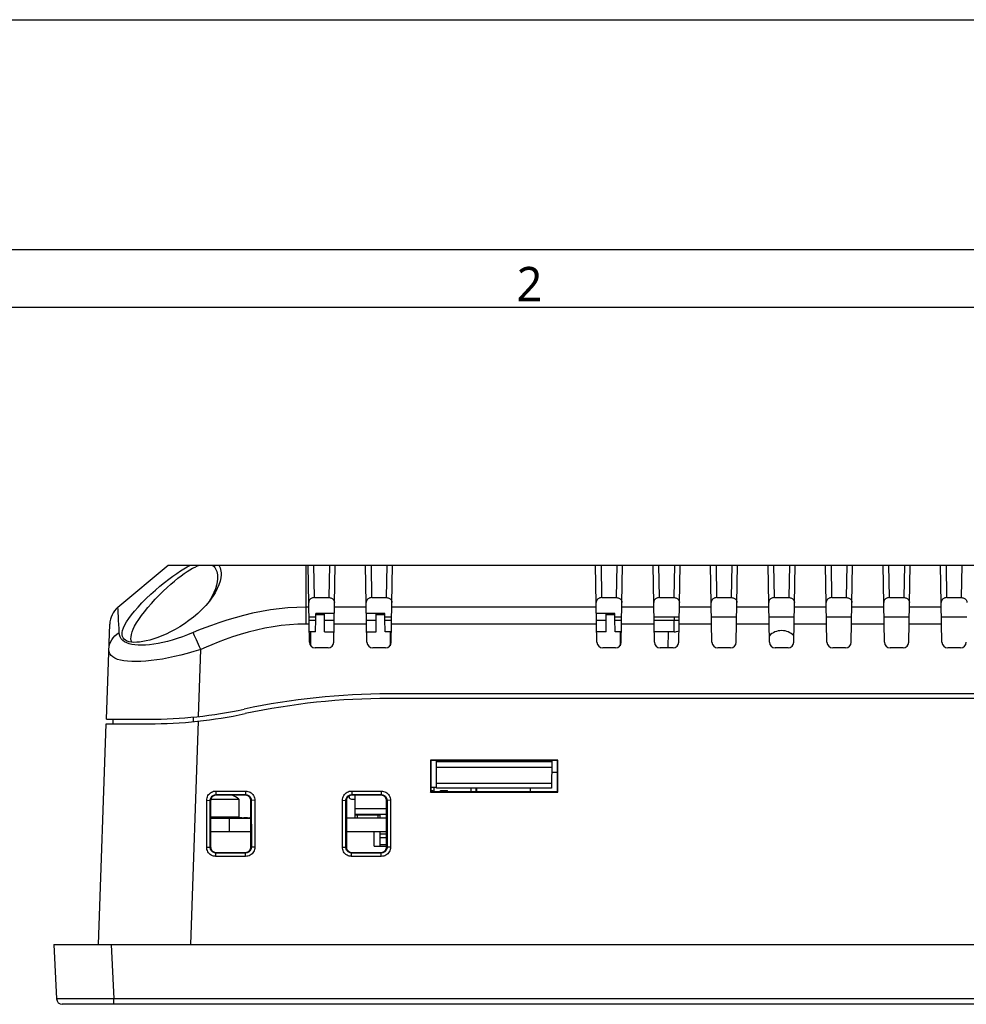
# Model space of a CAD drawing. Header units: millimetres. Extents: x 0 to 594, y 0 to 420.
# Tile 7 of 32: x 130 to 212, y 334 to 420. Entities that reach past the tile are written whole.
import ezdxf

# ---------------------------------------------------------------- set-up
doc = ezdxf.new("R2010")
doc.units = ezdxf.units.MM
doc.header["$LTSCALE"] = 32.67
for name, color, linetype in [('00_TOPRB0400WD-FORMAT', 7, 'CONTINUOUS'), ('512964094-SHAPE', 7, 'CONTINUOUS'), ('533980271-SHAPE', 7, 'CONTINUOUS'), ('FX-W-124-SHAPE', 7, 'CONTINUOUS'), ('ISO7045-M3X8-4_8-SHAPE', 7, 'CONTINUOUS'), ('KHS02-OTAX-SHAPE', 7, 'CONTINUOUS'), ('LED-2_1-SHAPE', 7, 'CONTINUOUS'), ('M50-3100545-SHAPE', 7, 'CONTINUOUS'), ('PCB_MAIN-OP_04W_BASE-SHAPE', 7, 'CONTINUOUS'), ('RB04W-P0100_REV1-SHAPE', 7, 'CONTINUOUS'), ('RB04W-P0300_REV1-SHAPE', 7, 'CONTINUOUS'), ('RN07W-P0200_BY_COVER-SHAPE', 7, 'CONTINUOUS'), ('USB-1001-008-01001_CNC-SHAPE', 7, 'CONTINUOUS'), ('USB4105_15_A_120_PART1-SHAPE', 7, 'CONTINUOUS')]:
    doc.layers.add(name, color=color, linetype=linetype)
doc.styles.add('TEXTSTYLE_2', font='malgun.ttf')

msp = doc.modelspace()

# ---------------------------------------------------------------- linework, layer by layer
at = {"layer": '00_TOPRB0400WD-FORMAT', "color": 7, "linetype": 'Continuous'}
for p, q in [((0, 420), (594, 420)), ((20, 400), (574, 400)), ((25, 395), (569, 395))]:
    msp.add_line(p, q, dxfattribs=at)
at = {"layer": '512964094-SHAPE', "color": 7, "linetype": 'Continuous'}
for p, q in [((160.597754, 348.108556), (160.597754, 349.358556)), ((161.147754, 348.108556), (161.147754, 349.358556)), ((161.692754, 349.158556), (161.147754, 349.158556)), ((161.147754, 348.858556), (161.692754, 348.858556)), ((160.597754, 348.108556), (161.692754, 348.108556)), ((161.147754, 348.258556), (161.692754, 348.258556))]:
    msp.add_line(p, q, dxfattribs=at)
at = {"layer": '533980271-SHAPE', "color": 7, "linetype": 'Continuous'}
for p, q in [((158.942754, 352.558556), (158.942754, 350.558556)), ((161.692754, 351.358556), (158.942754, 351.358556)), ((161.692754, 350.858556), (158.942754, 350.858556)), ((161.142754, 350.812556), (158.942754, 350.812556)), ((159.142754, 350.812556), (159.142754, 350.558556)), ((160.942754, 350.812556), (160.942754, 350.558556)), ((161.142754, 350.558556), (161.142754, 350.858556))]:
    msp.add_line(p, q, dxfattribs=at)
at = {"layer": 'FX-W-124-SHAPE', "color": 7, "linetype": 'Continuous'}
msp.add_line((169.442754, 353.158556), (169.442754, 352.858556), dxfattribs=at)
at = {"layer": 'ISO7045-M3X8-4_8-SHAPE', "color": 7, "linetype": 'Continuous'}
for p, q in [((146.416474, 352.210028), (148.842754, 352.210028)), ((148.842754, 352.210028), (148.842754, 350.658556)), ((146.392754, 350.658556), (148.842754, 350.658556)), ((147.542754, 350.658556), (147.542754, 350.558556))]:
    msp.add_line(p, q, dxfattribs=at)
at = {"layer": 'ISO7045-M3X8-4_8-SHAPE', "color": 2, "linetype": 'Continuous'}
msp.add_line((147.242754, 350.658556), (147.242754, 350.558556), dxfattribs=at)
at = {"layer": 'ISO7045-M3X8-4_8-SHAPE', "color": 7, "linetype": 'Continuous'}
msp.add_arc((146.042754, 348.067565), 5, 55.94420226, 63.96007034, dxfattribs=at)
at = {"layer": 'KHS02-OTAX-SHAPE', "color": 7, "linetype": 'Continuous'}
for p, q in [((165.542754, 352.958556), (165.707754, 352.958556)), ((165.707754, 352.858556), (165.707754, 352.958556)), ((166.377754, 352.858556), (166.377754, 352.958556)), ((166.377754, 352.958556), (166.977754, 352.958556)), ((166.977754, 352.858556), (166.977754, 352.958556))]:
    msp.add_line(p, q, dxfattribs=at)
at = {"layer": 'LED-2_1-SHAPE', "color": 7, "linetype": 'Continuous'}
msp.add_arc((196.042754, 365.358556), 1.5, 44.56613771, 135.43386229, dxfattribs=at)
at = {"layer": 'M50-3100545-SHAPE', "color": 7, "linetype": 'Continuous'}
msp.add_line((174.192754, 352.858556), (174.192754, 353.158556), dxfattribs=at)
at = {"layer": 'PCB_MAIN-OP_04W_BASE-SHAPE', "color": 7, "linetype": 'Continuous'}
for p, q in [((169.542754, 352.858556), (169.542754, 353.158556)), ((146.392754, 350.558556), (149.892754, 350.558556)), ((148.042754, 349.358556), (148.042754, 350.558556)), ((161.692754, 350.558556), (158.192754, 350.558556)), ((149.892754, 349.358556), (146.392754, 349.358556)), ((161.692754, 349.358556), (158.192754, 349.358556))]:
    msp.add_line(p, q, dxfattribs=at)
at = {"layer": 'RB04W-P0100_REV1-SHAPE', "color": 7, "linetype": 'Continuous'}
for p, q in [((230.182265, 360.958556), (161.903243, 360.958556)), ((145.316354, 358.987507), (144.63788, 339.558556)), ((136.642754, 339.558556), (137.313233, 358.758556)), ((137.313233, 358.758556), (141.042754, 358.758556)), ((165.504013, 355.597303), (165.501896, 352.817705)), ((165.504013, 355.597303), (165.542754, 355.558556)), ((176.581494, 355.597303), (165.504013, 355.597303)), ((165.542754, 355.558556), (165.542754, 352.858556)), ((176.542754, 355.558556), (165.542754, 355.558556)), ((176.581494, 355.597303), (176.542754, 355.558556)), ((176.542754, 352.858556), (176.542754, 355.558556)), ((176.583612, 352.817705), (176.581494, 355.597303)), ((146.856998, 352.91005), (146.856998, 352.594165)), ((146.856998, 352.91005), (149.428509, 352.91005)), ((149.428509, 352.91005), (149.428509, 352.594165)), ((158.656998, 352.91005), (158.656998, 352.594165)), ((158.656998, 352.91005), (161.228509, 352.91005)), ((161.228509, 352.91005), (161.228509, 352.594165)), ((165.501896, 352.817705), (165.542754, 352.858556)), ((165.542754, 352.858556), (176.542754, 352.858556)), ((176.583612, 352.817705), (176.542754, 352.858556)), ((146.048248, 348.029912), (146.051353, 352.105509)), ((146.051353, 352.105509), (146.356584, 352.094808)), ((146.353479, 348.019211), (146.356584, 352.094808)), ((146.356584, 352.094808), (146.392754, 352.058633)), ((146.392754, 352.058633), (146.392754, 348.05848)), ((146.856998, 352.594165), (146.892601, 352.558556)), ((146.856998, 352.594165), (149.428509, 352.594165)), ((149.392906, 352.558556), (146.892601, 352.558556)), ((149.428509, 352.594165), (149.392906, 352.558556)), ((149.928924, 352.094808), (149.892754, 352.058633)), ((149.892754, 348.05848), (149.892754, 352.058633)), ((150.234155, 352.105509), (149.928924, 352.094808)), ((149.928924, 352.094808), (149.932029, 348.019211)), ((150.234155, 352.105509), (150.23726, 348.029912)), ((157.848248, 348.029912), (157.851353, 352.105509)), ((157.851353, 352.105509), (158.156584, 352.094808)), ((158.153479, 348.019211), (158.156584, 352.094808)), ((158.156584, 352.094808), (158.192754, 352.058633)), ((158.192754, 352.058633), (158.192754, 348.05848)), ((158.656998, 352.594165), (158.692601, 352.558556)), ((158.656998, 352.594165), (161.228509, 352.594165)), ((161.192906, 352.558556), (158.692601, 352.558556)), ((161.228509, 352.594165), (161.192906, 352.558556)), ((161.728924, 352.094808), (161.692754, 352.058633)), ((161.692754, 348.05848), (161.692754, 352.058633)), ((162.034155, 352.105509), (161.728924, 352.094808)), ((161.728924, 352.094808), (161.732029, 348.019211)), ((162.034155, 352.105509), (162.03726, 348.029912)), ((165.501896, 352.817705), (176.583612, 352.817705)), ((146.048248, 348.029912), (146.353479, 348.019211)), ((146.353479, 348.019211), (146.392754, 348.05848)), ((149.932029, 348.019211), (149.892754, 348.05848)), ((150.23726, 348.029912), (149.932029, 348.019211)), ((157.848248, 348.029912), (158.153479, 348.019211)), ((158.153479, 348.019211), (158.192754, 348.05848)), ((161.732029, 348.019211), (161.692754, 348.05848)), ((162.03726, 348.029912), (161.732029, 348.019211)), ((146.852911, 347.51872), (146.892754, 347.558556)), ((146.852911, 347.224143), (146.852911, 347.51872)), ((149.432596, 347.51872), (146.852911, 347.51872)), ((149.432596, 347.224143), (146.852911, 347.224143)), ((146.892754, 347.558556), (149.392754, 347.558556)), ((149.432596, 347.51872), (149.392754, 347.558556)), ((149.432596, 347.224143), (149.432596, 347.51872)), ((158.652911, 347.51872), (158.692754, 347.558556)), ((158.652911, 347.224143), (158.652911, 347.51872)), ((161.232596, 347.51872), (158.652911, 347.51872)), ((161.232596, 347.224143), (158.652911, 347.224143)), ((158.692754, 347.558556), (161.192754, 347.558556)), ((161.232596, 347.51872), (161.192754, 347.558556)), ((161.232596, 347.224143), (161.232596, 347.51872)), ((132.742754, 339.558556), (132.990442, 334.832389)), ((132.742754, 339.558556), (259.342754, 339.558556)), ((137.735901, 339.558556), (137.983589, 334.832389)), ((258.595751, 334.358556), (133.489757, 334.358556)), ((134.506594, 334.821604), (133.991276, 334.821966)), ((135.103842, 334.822136), (134.506594, 334.821604)), ((135.773353, 334.823551), (135.103842, 334.822136)), ((136.495075, 334.82581), (135.773353, 334.823551)), ((137.22649, 334.828742), (136.495075, 334.82581)), ((137.983589, 334.832389), (137.22649, 334.828742)), ((137.983589, 334.358556), (137.983589, 334.832389)), ((254.101918, 334.832389), (137.983589, 334.832389))]:
    msp.add_line(p, q, dxfattribs=at)
for points in [[(146.051353, 352.105509), (146.058366, 352.210882), (146.078768, 352.313126), (146.112945, 352.413227), (146.159741, 352.508222), (146.218516, 352.595797), (146.288119, 352.674993), (146.367724, 352.744427), (146.45572, 352.80305), (146.551085, 352.849528), (146.651221, 352.883337), (146.752825, 352.903391), (146.856998, 352.91005)], [(149.428509, 352.91005), (149.533953, 352.903122), (149.636274, 352.88281), (149.736462, 352.84873), (149.831551, 352.802035), (149.919224, 352.743363), (149.99852, 352.673862), (150.068057, 352.594358), (150.126784, 352.506461), (150.173362, 352.411189), (150.207269, 352.31114), (150.227412, 352.209613), (150.234155, 352.105509)], [(157.851353, 352.105509), (157.858366, 352.210882), (157.878768, 352.313126), (157.912945, 352.413227), (157.959741, 352.508222), (158.018516, 352.595797), (158.088119, 352.674993), (158.167724, 352.744427), (158.25572, 352.80305), (158.351085, 352.849528), (158.451221, 352.883337), (158.552825, 352.903391), (158.656998, 352.91005)], [(161.228509, 352.91005), (161.333953, 352.903122), (161.436274, 352.88281), (161.536462, 352.84873), (161.631551, 352.802035), (161.719224, 352.743363), (161.79852, 352.673862), (161.868057, 352.594358), (161.926784, 352.506461), (161.973362, 352.411189), (162.007269, 352.31114), (162.027412, 352.209613), (162.034155, 352.105509)], [(146.356584, 352.094808), (146.360877, 352.159666), (146.373633, 352.223691), (146.39478, 352.285863), (146.423942, 352.344796), (146.460424, 352.399177), (146.503686, 352.44831), (146.553094, 352.491447), (146.607784, 352.527787), (146.666977, 352.556743), (146.729204, 352.577606), (146.792864, 352.590053), (146.856998, 352.594165)], [(146.892601, 352.558556), (146.813471, 352.55214), (146.738126, 352.534092), (146.665718, 352.503979), (146.598797, 352.463101), (146.539241, 352.412086), (146.488226, 352.352525), (146.447344, 352.285591), (146.417224, 352.213162), (146.399173, 352.137793), (146.392754, 352.058633)], [(149.892754, 352.058633), (149.886335, 352.137793), (149.868283, 352.213162), (149.838164, 352.28559), (149.797282, 352.352524), (149.746267, 352.412086), (149.686711, 352.463101), (149.61979, 352.503978), (149.547381, 352.534092), (149.472037, 352.55214), (149.392906, 352.558556)], [(149.428509, 352.594165), (149.493437, 352.58995), (149.557539, 352.577279), (149.619795, 352.556223), (149.678819, 352.527157), (149.733295, 352.490772), (149.782525, 352.447608), (149.825761, 352.398297), (149.862198, 352.343702), (149.89125, 352.2846), (149.912203, 352.222458), (149.924734, 352.158874), (149.928924, 352.094808)], [(158.156584, 352.094808), (158.160877, 352.159666), (158.173633, 352.223691), (158.19478, 352.285863), (158.223942, 352.344796), (158.260424, 352.399177), (158.303686, 352.44831), (158.353094, 352.491447), (158.407784, 352.527787), (158.466977, 352.556743), (158.529204, 352.577606), (158.592864, 352.590053), (158.656998, 352.594165)], [(158.692601, 352.558556), (158.613471, 352.55214), (158.538126, 352.534092), (158.465718, 352.503979), (158.398797, 352.463101), (158.339241, 352.412086), (158.288226, 352.352525), (158.247344, 352.285591), (158.217224, 352.213162), (158.199173, 352.137793), (158.192754, 352.058633)], [(161.692754, 352.058633), (161.686335, 352.137793), (161.668283, 352.213162), (161.638164, 352.28559), (161.597282, 352.352524), (161.546267, 352.412086), (161.486711, 352.463101), (161.41979, 352.503978), (161.347381, 352.534092), (161.272037, 352.55214), (161.192906, 352.558556)], [(161.228509, 352.594165), (161.293437, 352.58995), (161.357539, 352.577279), (161.419795, 352.556223), (161.478819, 352.527157), (161.533295, 352.490772), (161.582525, 352.447608), (161.625761, 352.398297), (161.662198, 352.343702), (161.69125, 352.2846), (161.712203, 352.222458), (161.724734, 352.158874), (161.728924, 352.094808)], [(146.852911, 347.224143), (146.74751, 347.231076), (146.645244, 347.2514), (146.545125, 347.285499), (146.450116, 347.332225), (146.362528, 347.390933), (146.283316, 347.460491), (146.213851, 347.540086), (146.155196, 347.62811), (146.108693, 347.723552), (146.074877, 347.823806), (146.054851, 347.925557), (146.048248, 348.029912)], [(146.852911, 347.51872), (146.788013, 347.522941), (146.723955, 347.535629), (146.661758, 347.556714), (146.602805, 347.585819), (146.548409, 347.622255), (146.499264, 347.665486), (146.456109, 347.71489), (146.419756, 347.769604), (146.390796, 347.828856), (146.369945, 347.891171), (146.357531, 347.954943), (146.353479, 348.019211)], [(146.392754, 348.05848), (146.399171, 347.979347), (146.417223, 347.903995), (146.447345, 347.831573), (146.488234, 347.764638), (146.539264, 347.705068), (146.598841, 347.654041), (146.665788, 347.613152), (146.738226, 347.583028), (146.813597, 347.564975), (146.892754, 347.558556)], [(149.392754, 347.558556), (149.47191, 347.564975), (149.547281, 347.583028), (149.619719, 347.613152), (149.686667, 347.654041), (149.746244, 347.705068), (149.797274, 347.764638), (149.838163, 347.831573), (149.868285, 347.903995), (149.886337, 347.979347), (149.892754, 348.05848)], [(150.23726, 348.029912), (150.230382, 347.92426), (150.210092, 347.821775), (150.175999, 347.721467), (150.129272, 347.626305), (150.070566, 347.53861), (150.001032, 347.459331), (149.921506, 347.389843), (149.83359, 347.331186), (149.738295, 347.284683), (149.638227, 347.250859), (149.536695, 347.2308), (149.432596, 347.224143)], [(149.932029, 348.019211), (149.927872, 347.954133), (149.915229, 347.889909), (149.89418, 347.827562), (149.865106, 347.768483), (149.828706, 347.713986), (149.785524, 347.664765), (149.736197, 347.621563), (149.681584, 347.585174), (149.622456, 347.55618), (149.560288, 347.535293), (149.496681, 347.522835), (149.432596, 347.51872)], [(158.652911, 347.224143), (158.54751, 347.231076), (158.445244, 347.2514), (158.345125, 347.285499), (158.250116, 347.332225), (158.162528, 347.390933), (158.083316, 347.460491), (158.013851, 347.540086), (157.955196, 347.62811), (157.908693, 347.723552), (157.874877, 347.823806), (157.854851, 347.925557), (157.848248, 348.029912)], [(158.652911, 347.51872), (158.588013, 347.522941), (158.523955, 347.535629), (158.461758, 347.556714), (158.402805, 347.585819), (158.348409, 347.622255), (158.299264, 347.665486), (158.256109, 347.71489), (158.219756, 347.769604), (158.190796, 347.828856), (158.169945, 347.891171), (158.157531, 347.954943), (158.153479, 348.019211)], [(158.192754, 348.05848), (158.199171, 347.979347), (158.217223, 347.903995), (158.247345, 347.831573), (158.288234, 347.764638), (158.339264, 347.705068), (158.398841, 347.654041), (158.465788, 347.613152), (158.538226, 347.583028), (158.613597, 347.564975), (158.692754, 347.558556)], [(161.192754, 347.558556), (161.27191, 347.564975), (161.347281, 347.583028), (161.419719, 347.613152), (161.486667, 347.654041), (161.546244, 347.705068), (161.597274, 347.764638), (161.638163, 347.831573), (161.668285, 347.903995), (161.686337, 347.979347), (161.692754, 348.05848)], [(162.03726, 348.029912), (162.030382, 347.92426), (162.010092, 347.821775), (161.975999, 347.721467), (161.929272, 347.626305), (161.870566, 347.53861), (161.801032, 347.459331), (161.721506, 347.389843), (161.63359, 347.331186), (161.538295, 347.284683), (161.438227, 347.250859), (161.336695, 347.2308), (161.232596, 347.224143)], [(161.732029, 348.019211), (161.727872, 347.954133), (161.715229, 347.889909), (161.69418, 347.827562), (161.665106, 347.768483), (161.628706, 347.713986), (161.585524, 347.664765), (161.536197, 347.621563), (161.481584, 347.585174), (161.422456, 347.55618), (161.360288, 347.535293), (161.296681, 347.522835), (161.232596, 347.51872)], [(133.991276, 334.821966), (133.575818, 334.823205), (133.405579, 334.824163), (133.261854, 334.825335), (133.145996, 334.826741), (133.060791, 334.828402), (133.00836, 334.830301), (132.990442, 334.832389)]]:
    msp.add_lwpolyline(points, dxfattribs=at)
for centre, radius, start, end in [((161.903243, 300.958556), 60, 90, 102.04060774), ((141.042754, 398.758556), 40, 270, 282.04060774), ((133.489757, 334.858556), 0.5, 183, 270)]:
    msp.add_arc(centre, radius, start, end, dxfattribs=at)
at = {"layer": 'RB04W-P0300_REV1-SHAPE', "color": 7, "linetype": 'Continuous'}
for p, q in [((138.329231, 368.891672), (142.699254, 372.558556)), ((142.699254, 372.558556), (249.390254, 372.558556)), ((154.699254, 367.432935), (154.699254, 372.558556)), ((154.984179, 365.84983), (154.867077, 372.558556)), ((155.416291, 369.734723), (155.367001, 372.558556)), ((156.718506, 372.558556), (156.669216, 369.734723)), ((157.101329, 365.84983), (157.21843, 372.558556)), ((159.984179, 365.84983), (159.867077, 372.558556)), ((160.416291, 369.734723), (160.367001, 372.558556)), ((161.718506, 372.558556), (161.669216, 369.734723)), ((162.101329, 365.84983), (162.21843, 372.558556)), ((179.984179, 365.84983), (179.867077, 372.558556)), ((180.416291, 369.734723), (180.367001, 372.558556)), ((181.718506, 372.558556), (181.669216, 369.734723)), ((182.101329, 365.84983), (182.21843, 372.558556)), ((184.984179, 365.84983), (184.867077, 372.558556)), ((185.416291, 369.734723), (185.367001, 372.558556)), ((186.718506, 372.558556), (186.669216, 369.734723)), ((187.101329, 365.84983), (187.21843, 372.558556)), ((189.984179, 365.84983), (189.867077, 372.558556)), ((190.416291, 369.734723), (190.367001, 372.558556)), ((191.718506, 372.558556), (191.669216, 369.734723)), ((192.101329, 365.84983), (192.21843, 372.558556)), ((194.984179, 365.84983), (194.867077, 372.558556)), ((195.416291, 369.734723), (195.367001, 372.558556)), ((196.718506, 372.558556), (196.669216, 369.734723)), ((197.101329, 365.84983), (197.21843, 372.558556)), ((199.984179, 365.84983), (199.867077, 372.558556)), ((200.416291, 369.734723), (200.367001, 372.558556)), ((201.718506, 372.558556), (201.669216, 369.734723)), ((202.101329, 365.84983), (202.21843, 372.558556)), ((204.984179, 365.84983), (204.867077, 372.558556)), ((205.416291, 369.734723), (205.367001, 372.558556)), ((206.718506, 372.558556), (206.669216, 369.734723)), ((207.101329, 365.84983), (207.21843, 372.558556)), ((209.984179, 365.84983), (209.867077, 372.558556)), ((210.416291, 369.734723), (210.367001, 372.558556)), ((211.718506, 372.558556), (211.669216, 369.734723)), ((146.47621, 369.674355), (146.284869, 369.418828)), ((155.416291, 369.734723), (156.669216, 369.734723)), ((160.416291, 369.734723), (161.669216, 369.734723)), ((180.416291, 369.734723), (181.669216, 369.734723)), ((185.416291, 369.734723), (186.669216, 369.734723)), ((190.416291, 369.734723), (191.669216, 369.734723)), ((195.416291, 369.734723), (196.669216, 369.734723)), ((200.416291, 369.734723), (201.669216, 369.734723)), ((205.416291, 369.734723), (206.669216, 369.734723)), ((210.416291, 369.734723), (211.669216, 369.734723)), ((154.931021, 368.895225), (154.699254, 368.895225)), ((155.535772, 367.858556), (155.535772, 368.358556)), ((157.145119, 368.358556), (155.535772, 368.358556)), ((155.535772, 368.258556), (156.292754, 368.258556)), ((159.931021, 368.895225), (157.154487, 368.895225)), ((161.549736, 368.358556), (159.940389, 368.358556)), ((160.792754, 368.258556), (161.549736, 368.258556)), ((161.549736, 367.858556), (161.549736, 368.358556)), ((179.931021, 368.895225), (162.154487, 368.895225)), ((181.549736, 368.358556), (179.940389, 368.358556)), ((180.792754, 368.258556), (181.549736, 368.258556)), ((181.549736, 367.858556), (181.549736, 368.358556)), ((184.931021, 368.895225), (182.154487, 368.895225)), ((189.931021, 368.895225), (187.154487, 368.895225)), ((194.931021, 368.895225), (192.154487, 368.895225)), ((199.931021, 368.895225), (197.154487, 368.895225)), ((204.931021, 368.895225), (202.154487, 368.895225)), ((209.931021, 368.895225), (207.154487, 368.895225)), ((137.327201, 359.158556), (137.616024, 367.429382)), ((138.392964, 367.742604), (138.377109, 368.060379)), ((138.40905, 367.392074), (138.392964, 367.742604)), ((154.956545, 367.432935), (154.699254, 367.432935)), ((154.945625, 368.058556), (155.535772, 368.058556)), ((155.533722, 367.741104), (154.951166, 367.741104)), ((155.516571, 366.758556), (155.535772, 367.858556)), ((159.956545, 367.432935), (157.128962, 367.432935)), ((161.549736, 368.058556), (162.139882, 368.058556)), ((161.568936, 366.758556), (161.549736, 367.858556)), ((162.134341, 367.741104), (161.551786, 367.741104)), ((179.956545, 367.432935), (162.128962, 367.432935)), ((181.549736, 368.058556), (182.139882, 368.058556)), ((181.568936, 366.758556), (181.549736, 367.858556)), ((182.134341, 367.741104), (181.551786, 367.741104)), ((184.956545, 367.432935), (182.128962, 367.432935)), ((184.945625, 368.058556), (187.139882, 368.058556)), ((186.694062, 367.741104), (184.951166, 367.741104)), ((186.699604, 368.058556), (186.694062, 367.741104)), ((186.694062, 366.758556), (186.694062, 367.741104)), ((186.952793, 367.737184), (186.694062, 367.741104)), ((187.134239, 367.735247), (186.952793, 367.737184)), ((189.956545, 367.432935), (187.128962, 367.432935)), ((189.945625, 368.058556), (192.139882, 368.058556)), ((194.956545, 367.432935), (192.128962, 367.432935)), ((194.945625, 368.058556), (197.139882, 368.058556)), ((199.956545, 367.432935), (197.128962, 367.432935)), ((199.945625, 368.058556), (202.139882, 368.058556)), ((204.956545, 367.432935), (202.128962, 367.432935)), ((204.945625, 368.058556), (207.139882, 368.058556)), ((209.956545, 367.432935), (207.128962, 367.432935)), ((209.945625, 368.058556), (212.139882, 368.058556)), ((155.516571, 366.758556), (154.968317, 366.758556)), ((155.068936, 366.758556), (155.089996, 365.552075)), ((162.117191, 366.758556), (161.568936, 366.758556)), ((162.016571, 366.758556), (161.995512, 365.552075)), ((182.117191, 366.758556), (181.568936, 366.758556)), ((182.016571, 366.758556), (181.995512, 365.552075)), ((186.694062, 366.758556), (184.968317, 366.758556)), ((186.177445, 366.758556), (186.153008, 365.358556)), ((140.095993, 365.604182), (139.810146, 365.627131)), ((145.330457, 359.391367), (145.534134, 365.223896)), ((156.601405, 365.358556), (155.484102, 365.358556)), ((161.601405, 365.358556), (160.484102, 365.358556)), ((181.601405, 365.358556), (180.484102, 365.358556)), ((186.601405, 365.358556), (185.484102, 365.358556)), ((191.601405, 365.358556), (190.484102, 365.358556)), ((196.601405, 365.358556), (195.484102, 365.358556)), ((201.601405, 365.358556), (200.484102, 365.358556)), ((206.601405, 365.358556), (205.484102, 365.358556)), ((211.601405, 365.358556), (210.484102, 365.358556)), ((230.182265, 361.358556), (161.903243, 361.358556)), ((137.327201, 359.158556), (141.042754, 359.158556)), ((137.913233, 358.758556), (137.913233, 359.158556)), ((144.913233, 358.946254), (144.913233, 359.348159)), ((166.042754, 353.158556), (166.021809, 355.558556)), ((176.062826, 355.458556), (166.022682, 355.458556)), ((176.063698, 355.558556), (176.042754, 353.158556)), ((176.058492, 354.96198), (166.027016, 354.96198)), ((176.054971, 354.558556), (176.542754, 354.558556)), ((165.542754, 353.258556), (166.041881, 353.258556)), ((165.799733, 353.258556), (165.799855, 352.858556)), ((176.046181, 353.55125), (166.039327, 353.55125)), ((176.042754, 353.158556), (166.042754, 353.158556)), ((169.035653, 352.858556), (169.035744, 353.158556))]:
    msp.add_line(p, q, dxfattribs=at)
for points in [[(138.698532, 366.508626), (138.699956, 366.686038), (138.738048, 366.886428), (138.812043, 367.109792), (138.92421, 367.356145), (139.075863, 367.625997), (139.267294, 367.917851), (139.498769, 368.231137), (139.769214, 368.563599), (140.0788, 368.914939), (140.421736, 369.278707), (140.796205, 369.652154), (141.188668, 370.023883), (141.588108, 370.383141), (141.986101, 370.725252), (142.37193, 371.0415), (142.744749, 371.333245), (143.100899, 371.598524), (143.440567, 371.838581), (143.762935, 372.053661), (144.068571, 372.244794), (144.357537, 372.413232), (144.630972, 372.558556)], [(139.465014, 366.160482), (139.467747, 366.334227), (139.499738, 366.530108), (139.562406, 366.748131), (139.657037, 366.988281), (139.784832, 367.250972), (139.946291, 367.534923), (140.141383, 367.839667), (140.369811, 368.163168), (140.631329, 368.505106), (140.922529, 368.859859), (141.240664, 369.225242), (141.577038, 369.590615), (141.921776, 369.946387), (142.267783, 370.287221), (142.605253, 370.604372), (142.932307, 370.898459), (143.245395, 371.166727), (143.54423, 371.410552), (143.828611, 371.630067), (144.098343, 371.826248), (144.353758, 371.999817), (144.595201, 372.151675), (144.82334, 372.282715), (145.038628, 372.393685), (145.242196, 372.485763), (145.433109, 372.558556)], [(146.521706, 372.558556), (146.609578, 372.499387), (146.690217, 372.427129), (146.76278, 372.342014), (146.826762, 372.243349), (146.881431, 372.130493), (146.925999, 372.003522), (146.959593, 371.862365), (146.981103, 371.706811), (146.989443, 371.536596), (146.983506, 371.351807)], [(147.115136, 372.558556), (147.176204, 372.448091), (147.225532, 372.324571), (147.263564, 372.187997), (147.289193, 372.038369), (147.301161, 371.875687), (147.299678, 371.699951)], [(147.299678, 371.699951), (147.272684, 371.44257), (147.210602, 371.160018), (147.112598, 370.851394), (146.97421, 370.519398), (146.787725, 370.162372), (146.558121, 369.792479), (146.47621, 369.674355)], [(146.983506, 371.351807), (146.953319, 371.094427), (146.894479, 370.811874), (146.80337, 370.50325), (146.6765, 370.171254), (146.508951, 369.814228)], [(146.284869, 369.418828), (145.975618, 369.048916), (145.637966, 368.69286), (145.27617, 368.351915), (144.897335, 368.030419), (144.505517, 367.72925), (144.107164, 367.450721), (143.705665, 367.194867), (143.306308, 366.96266), (142.911671, 366.753604), (142.525684, 366.567765), (142.150181, 366.404434), (141.787856, 366.263156), (141.439963, 366.143233), (141.108207, 366.043991), (140.793526, 365.964906), (140.497015, 365.90532), (140.219462, 365.864961), (139.961577, 365.843328), (139.724342, 365.84045), (139.50857, 365.856047), (139.315216, 365.890536), (139.144819, 365.944103), (139.076914, 365.974289)], [(146.508951, 369.814228), (146.302175, 369.444335), (146.291768, 369.428041)], [(155.416291, 369.734723), (155.358922, 369.732045), (155.302161, 369.723444), (155.245632, 369.709027), (155.190462, 369.688471), (155.137164, 369.661401), (155.087198, 369.628093), (155.041835, 369.588581), (155.002154, 369.543217), (154.96922, 369.492254), (154.944347, 369.436024), (154.929416, 369.374991), (154.923799, 369.309002)], [(156.669216, 369.734723), (156.726585, 369.732045), (156.783347, 369.723444), (156.839876, 369.709027), (156.895046, 369.688471), (156.948344, 369.661401), (156.99831, 369.628093), (157.043672, 369.588581), (157.083353, 369.543217), (157.116288, 369.492254), (157.14116, 369.436024), (157.156092, 369.374991), (157.161709, 369.309002)], [(160.416291, 369.734723), (160.358922, 369.732045), (160.302161, 369.723444), (160.245632, 369.709027), (160.190462, 369.688471), (160.137164, 369.661401), (160.087198, 369.628093), (160.041835, 369.588581), (160.002154, 369.543217), (159.96922, 369.492254), (159.944347, 369.436024), (159.929416, 369.374991), (159.923799, 369.309002)], [(161.669216, 369.734723), (161.726585, 369.732045), (161.783347, 369.723444), (161.839876, 369.709027), (161.895046, 369.688471), (161.948344, 369.661401), (161.99831, 369.628093), (162.043672, 369.588581), (162.083353, 369.543217), (162.116288, 369.492254), (162.14116, 369.436024), (162.156092, 369.374991), (162.161709, 369.309002)], [(180.416291, 369.734723), (180.358922, 369.732045), (180.302161, 369.723444), (180.245632, 369.709027), (180.190462, 369.688471), (180.137164, 369.661401), (180.087198, 369.628093), (180.041835, 369.588581), (180.002154, 369.543217), (179.96922, 369.492254), (179.944347, 369.436024), (179.929416, 369.374991), (179.923799, 369.309002)], [(181.669216, 369.734723), (181.726585, 369.732045), (181.783347, 369.723444), (181.839876, 369.709027), (181.895046, 369.688471), (181.948344, 369.661401), (181.99831, 369.628093), (182.043672, 369.588581), (182.083353, 369.543217), (182.116288, 369.492254), (182.14116, 369.436024), (182.156092, 369.374991), (182.161709, 369.309002)], [(185.416291, 369.734723), (185.358922, 369.732045), (185.302161, 369.723444), (185.245632, 369.709027), (185.190462, 369.688471), (185.137164, 369.661401), (185.087198, 369.628093), (185.041835, 369.588581), (185.002154, 369.543217), (184.96922, 369.492254), (184.944347, 369.436024), (184.929416, 369.374991), (184.923799, 369.309002)], [(186.669216, 369.734723), (186.726585, 369.732045), (186.783347, 369.723444), (186.839876, 369.709027), (186.895046, 369.688471), (186.948344, 369.661401), (186.99831, 369.628093), (187.043672, 369.588581), (187.083353, 369.543217), (187.116288, 369.492254), (187.14116, 369.436024), (187.156092, 369.374991), (187.161709, 369.309002)], [(190.416291, 369.734723), (190.358922, 369.732045), (190.302161, 369.723444), (190.245632, 369.709027), (190.190462, 369.688471), (190.137164, 369.661401), (190.087198, 369.628093), (190.041835, 369.588581), (190.002154, 369.543217), (189.96922, 369.492254), (189.944347, 369.436024), (189.929416, 369.374991), (189.923799, 369.309002)], [(191.669216, 369.734723), (191.726585, 369.732045), (191.783347, 369.723444), (191.839876, 369.709027), (191.895046, 369.688471), (191.948344, 369.661401), (191.99831, 369.628093), (192.043672, 369.588581), (192.083353, 369.543217), (192.116288, 369.492254), (192.14116, 369.436024), (192.156092, 369.374991), (192.161709, 369.309002)], [(195.416291, 369.734723), (195.358922, 369.732045), (195.302161, 369.723444), (195.245632, 369.709027), (195.190462, 369.688471), (195.137164, 369.661401), (195.087198, 369.628093), (195.041835, 369.588581), (195.002154, 369.543217), (194.96922, 369.492254), (194.944347, 369.436024), (194.929416, 369.374991), (194.923799, 369.309002)], [(196.669216, 369.734723), (196.726585, 369.732045), (196.783347, 369.723444), (196.839876, 369.709027), (196.895046, 369.688471), (196.948344, 369.661401), (196.99831, 369.628093), (197.043672, 369.588581), (197.083353, 369.543217), (197.116288, 369.492254), (197.14116, 369.436024), (197.156092, 369.374991), (197.161709, 369.309002)], [(200.416291, 369.734723), (200.358922, 369.732045), (200.302161, 369.723444), (200.245632, 369.709027), (200.190462, 369.688471), (200.137164, 369.661401), (200.087198, 369.628093), (200.041835, 369.588581), (200.002154, 369.543217), (199.96922, 369.492254), (199.944347, 369.436024), (199.929416, 369.374991), (199.923799, 369.309002)], [(201.669216, 369.734723), (201.726585, 369.732045), (201.783347, 369.723444), (201.839876, 369.709027), (201.895046, 369.688471), (201.948344, 369.661401), (201.99831, 369.628093), (202.043672, 369.588581), (202.083353, 369.543217), (202.116288, 369.492254), (202.14116, 369.436024), (202.156092, 369.374991), (202.161709, 369.309002)], [(205.416291, 369.734723), (205.358922, 369.732045), (205.302161, 369.723444), (205.245632, 369.709027), (205.190462, 369.688471), (205.137164, 369.661401), (205.087198, 369.628093), (205.041835, 369.588581), (205.002154, 369.543217), (204.96922, 369.492254), (204.944347, 369.436024), (204.929416, 369.374991), (204.923799, 369.309002)], [(206.669216, 369.734723), (206.726585, 369.732045), (206.783347, 369.723444), (206.839876, 369.709027), (206.895046, 369.688471), (206.948344, 369.661401), (206.99831, 369.628093), (207.043672, 369.588581), (207.083353, 369.543217), (207.116288, 369.492254), (207.14116, 369.436024), (207.156092, 369.374991), (207.161709, 369.309002)], [(210.416291, 369.734723), (210.358922, 369.732045), (210.302161, 369.723444), (210.245632, 369.709027), (210.190462, 369.688471), (210.137164, 369.661401), (210.087198, 369.628093), (210.041835, 369.588581), (210.002154, 369.543217), (209.96922, 369.492254), (209.944347, 369.436024), (209.929416, 369.374991), (209.923799, 369.309002)], [(211.669216, 369.734723), (211.726585, 369.732045), (211.783347, 369.723444), (211.839876, 369.709027), (211.895046, 369.688471), (211.948344, 369.661401), (211.99831, 369.628093), (212.043672, 369.588581), (212.083353, 369.543217), (212.116288, 369.492254), (212.14116, 369.436024), (212.156092, 369.374991), (212.161709, 369.309002)], [(138.377109, 368.060379), (138.356413, 368.446483), (138.350149, 368.549168), (138.345233, 368.640875), (138.339899, 368.720583), (138.33624, 368.78913), (138.332349, 368.842407), (138.327241, 368.87611), (138.329231, 368.891672)], [(154.699254, 368.895225), (153.900383, 368.878903), (153.117347, 368.834432), (152.35057, 368.761983), (151.586843, 368.661044), (150.807374, 368.529873), (150.029428, 368.372339), (149.262607, 368.189678), (148.514698, 367.98805), (147.797085, 367.77195), (147.114201, 367.547603), (146.474184, 367.320636), (145.882165, 367.097332), (145.34758, 366.886868), (144.868941, 366.686186)], [(154.699254, 367.432935), (153.964613, 367.416613), (153.241062, 367.372142), (152.533287, 367.299693), (151.827232, 367.198754), (151.104926, 367.067583), (150.3828, 366.910049), (149.668428, 366.727388), (148.970407, 366.52576), (148.297957, 366.309661), (147.656782, 366.085313), (147.053613, 365.858346), (146.494591, 365.635042), (145.989145, 365.424578), (145.534134, 365.223896)], [(137.538965, 365.222679), (137.560832, 365.43992), (137.610913, 365.653064), (137.688493, 365.85907), (137.792466, 366.054997), (137.921348, 366.238049), (138.073298, 366.405613), (138.246149, 366.555299), (138.437434, 366.684969)], [(138.437434, 366.684969), (138.432027, 366.858254), (138.424075, 367.033867), (138.40905, 367.392074)], [(139.097829, 365.802218), (138.910739, 365.897913), (138.751669, 366.013504), (138.622538, 366.149941), (138.525792, 366.30719), (138.464036, 366.485568), (138.437434, 366.684969)], [(144.868941, 366.686186), (144.392977, 366.49385), (143.931095, 366.322319), (143.486912, 366.172503), (143.056011, 366.041673), (142.633735, 365.927123), (142.223646, 365.829695), (141.827315, 365.749321), (141.445883, 365.686015), (141.080398, 365.639711), (140.732587, 365.610569), (140.403961, 365.598691), (140.095993, 365.604182)], [(145.534133, 365.223896), (145.437042, 365.441147), (145.341338, 365.6543), (145.248385, 365.860313), (145.159512, 366.056244), (145.075987, 366.239295), (144.999003, 366.406855), (144.929658, 366.556531), (144.868942, 366.686186)], [(139.076914, 365.974289), (138.999389, 366.017157), (138.880358, 366.110224), (138.789557, 366.223149), (138.729005, 366.355952), (138.698532, 366.508626)], [(139.810146, 365.627131), (139.547676, 365.667694), (139.31017, 365.72572), (139.097829, 365.802218)], [(139.557367, 365.85252), (139.541903, 365.875005), (139.490071, 366.007808), (139.465014, 366.160482)], [(145.534134, 365.223896), (144.934016, 365.036546), (144.351172, 364.869474), (143.791084, 364.723587), (143.247733, 364.596256), (142.715571, 364.484774), (142.199107, 364.389969), (141.700375, 364.311771), (141.220869, 364.250187), (140.762014, 364.205147), (140.326057, 364.176799), (139.914973, 364.165246), (139.530688, 364.170584), (139.175137, 364.192904), (138.849919, 364.232357), (138.557309, 364.288789), (138.297157, 364.363221), (138.070251, 364.456333), (137.87988, 364.568818), (137.728628, 364.70163), (137.61977, 364.854716), (137.555907, 365.02842), (137.538965, 365.222679)]]:
    msp.add_lwpolyline(points, dxfattribs=at)
for centre, radius, start, end in [((139.614806, 367.359583), 2, 130, 178), ((186.694062, 367.758556), 1, 270, 295.19432464), ((155.484102, 365.858556), 0.5, 181, 270), ((156.601405, 365.858556), 0.5, 270, 359), ((160.484102, 365.858556), 0.5, 181, 270), ((161.601405, 365.858556), 0.5, 270, 359), ((180.484102, 365.858556), 0.5, 181, 270), ((181.601405, 365.858556), 0.5, 270, 359), ((185.484102, 365.858556), 0.5, 181, 270), ((186.601405, 365.858556), 0.5, 270, 359), ((190.484102, 365.858556), 0.5, 181, 270), ((191.601405, 365.858556), 0.5, 270, 359), ((195.484102, 365.858556), 0.5, 181, 270), ((196.601405, 365.858556), 0.5, 270, 359), ((200.484102, 365.858556), 0.5, 181, 270), ((201.601405, 365.858556), 0.5, 270, 359), ((205.484102, 365.858556), 0.5, 181, 270), ((206.601405, 365.858556), 0.5, 270, 359), ((210.484102, 365.858556), 0.5, 181, 270), ((211.601405, 365.858556), 0.5, 270, 359), ((161.903243, 300.958556), 60.4, 90, 102.04060774), ((141.042754, 398.758556), 39.6, 270, 282.04060774)]:
    msp.add_arc(centre, radius, start, end, dxfattribs=at)
at = {"layer": 'RN07W-P0200_BY_COVER-SHAPE', "color": 7, "linetype": 'Continuous'}
for p, q in [((156.292754, 366.758556), (156.292754, 368.358556)), ((160.792754, 366.758556), (160.792754, 368.358556)), ((180.792754, 366.758556), (180.792754, 368.358556)), ((156.292754, 367.758556), (157.134646, 367.758556)), ((159.950862, 367.758556), (160.792754, 367.758556)), ((179.950862, 367.758556), (180.792754, 367.758556)), ((156.292754, 366.758556), (157.117191, 366.758556)), ((159.968317, 366.758556), (160.792754, 366.758556)), ((180.792754, 366.758556), (179.968317, 366.758556))]:
    msp.add_line(p, q, dxfattribs=at)
at = {"layer": 'USB-1001-008-01001_CNC-SHAPE', "color": 7, "linetype": 'Continuous'}
for p, q in [((158.432754, 352.408556), (158.432754, 352.483843)), ((158.632754, 352.208556), (158.942754, 352.208556)), ((158.942754, 350.568182), (158.935676, 350.558556))]:
    msp.add_line(p, q, dxfattribs=at)
msp.add_arc((158.632754, 352.408556), 0.2, 180, 270, dxfattribs=at)
at = {"layer": 'USB4105_15_A_120_PART1-SHAPE', "color": 7, "linetype": 'Continuous'}
for p, q in [((147.542754, 350.578556), (147.767754, 350.578556)), ((147.567754, 350.558556), (147.567754, 350.578556)), ((147.767754, 350.558556), (147.767754, 350.583556)), ((148.092754, 350.583556), (147.767754, 350.583556)), ((148.092754, 350.558556), (148.092754, 350.583556)), ((148.092754, 350.578556), (148.292754, 350.578556)), ((148.292754, 350.558556), (148.292754, 350.583556)), ((148.592754, 350.583556), (148.292754, 350.583556)), ((148.592754, 350.558556), (148.592754, 350.583556)), ((148.592754, 350.578556), (148.792754, 350.578556)), ((148.792754, 350.558556), (148.792754, 350.583556)), ((149.092754, 350.583556), (148.792754, 350.583556)), ((149.092754, 350.558556), (149.092754, 350.583556)), ((149.092754, 350.578556), (149.292754, 350.578556)), ((149.292754, 350.558556), (149.292754, 350.583556)), ((149.592754, 350.583556), (149.292754, 350.583556)), ((149.592754, 350.558556), (149.592754, 350.583556)), ((149.592754, 350.578556), (149.792754, 350.578556)), ((149.792754, 350.558556), (149.792754, 350.583556)), ((149.892754, 350.583556), (149.792754, 350.583556))]:
    msp.add_line(p, q, dxfattribs=at)

# ---------------------------------------------------------------- texts
at = {"layer": '00_TOPRB0400WD-FORMAT', "color": 7, "linetype": 'Continuous', "insert": (173, 398.5), "char_height": 3, "width": 2.3, "attachment_point": 1, "line_spacing_factor": 0.9, "style": 'TEXTSTYLE_2'}
msp.add_mtext('2', dxfattribs=at)

doc.saveas('drawing.dxf')
